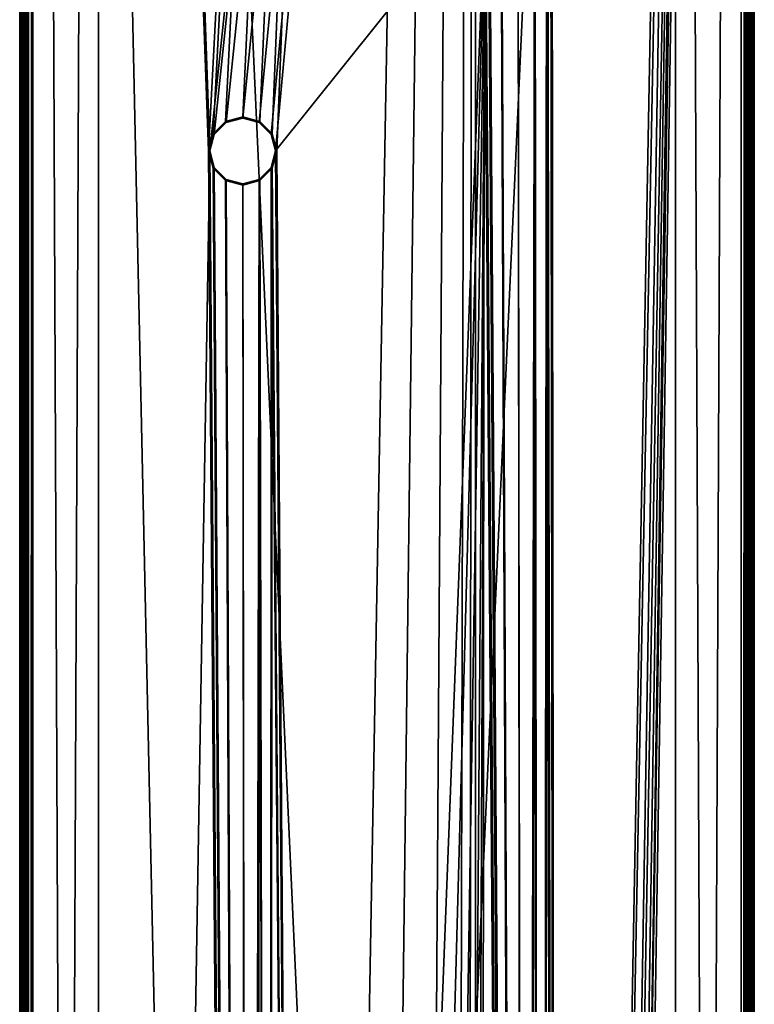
# Model space of a CAD drawing. Extents: x 0 to 56, y 6 to 1206.
# Tile 8 of 10: x 0 to 56, y 756 to 831. Entities that reach past the tile are written whole.
import ezdxf

# ---------------------------------------------------------------- set-up
doc = ezdxf.new("R2010")
doc.units = 0
doc.header["$LTSCALE"] = 25.4
doc.layers.get('0').update_dxf_attribs({"color": 13, "linetype": 'CONTINUOUS'})

# ---------------------------------------------------------------- blocks, each defined once
blk = doc.blocks.new('STRAIGHT-CEILING-LED-L-755')
at = {"color": 250}
mesh = blk.add_polyface(dxfattribs=at)
corners = [(0.28, 1205.5, 64.9), (0.28, 6.5, 1), (0.28, 6.5, 64.9), (0.28, 1205.5, 1)]
mesh.append_faces([[corners[k] for k in face] for face in [(0, 1, 2), (1, 0, 3)]], dxfattribs={"vtx0": -1, "color": 250})
mesh = blk.add_polyface(dxfattribs=at)
corners = [(0.28, 1205.5, 1), (0.354, 6.537, 0.622), (0.28, 6.5, 1), (0.354, 1205.463, 0.622)]
mesh.append_faces([[corners[k] for k in face] for face in [(0, 1, 2), (1, 0, 3)]], dxfattribs={"vtx0": -1, "color": 250})
mesh = blk.add_polyface(dxfattribs=at)
corners = [(0.293, 1205.5, 64.95), (0.28, 6.5, 64.9), (0.293, 6.5, 64.95), (0.28, 1205.5, 64.9)]
mesh.append_faces([[corners[k] for k in face] for face in [(0, 1, 2), (1, 0, 3)]], dxfattribs={"vtx0": -1, "color": 250})
mesh = blk.add_polyface(dxfattribs=at)
corners = [(0.33, 1205.5, 64.987), (0.293, 6.5, 64.95), (0.309, 6.5, 64.971)]
mesh.append_faces([[corners[k] for k in face] for face in [(0, 1, 2)]], dxfattribs={"color": 250})
mesh = blk.add_polyface(dxfattribs=at)
corners = [(0.293, 1205.5, 64.95), (0.293, 6.5, 64.95), (0.33, 1205.5, 64.987)]
mesh.append_faces([[corners[k] for k in face] for face in [(0, 1, 2)]], dxfattribs={"color": 250})
mesh = blk.add_polyface(dxfattribs=at)
corners = [(0.342, 6.5, 64.992), (0.33, 1205.5, 64.987), (0.309, 6.5, 64.971)]
mesh.append_faces([[corners[k] for k in face] for face in [(0, 1, 2)]], dxfattribs={"color": 250})
mesh = blk.add_polyface(dxfattribs=at)
corners = [(0.38, 1205.5, 65), (0.33, 1205.5, 64.987), (0.38, 463.25, 65)]
mesh.append_faces([[corners[k] for k in face] for face in [(0, 1, 2)]], dxfattribs={"color": 250})
mesh = blk.add_polyface(dxfattribs=at)
corners = [(0.38, 463.25, 65), (0.33, 1205.5, 64.987), (0.342, 6.5, 64.992)]
mesh.append_faces([[corners[k] for k in face] for face in [(0, 1, 2)]], dxfattribs={"color": 250})
mesh = blk.add_polyface(dxfattribs=at)
corners = [(0.354, 1205.463, 0.622), (0.415, 6.568, 0.498), (0.354, 6.537, 0.622), (0.415, 1205.432, 0.498)]
mesh.append_faces([[corners[k] for k in face] for face in [(0, 1, 2), (1, 0, 3)]], dxfattribs={"vtx0": -1, "color": 250})
mesh = blk.add_polyface(dxfattribs=at)
corners = [(38.68, 446, 65), (39.58, 838.748, 65), (38.28, 838.4, 65), (39.028, 447.3, 65), (39.98, 448.252, 65), (40.532, 839.7, 65), (41.28, 448.6, 65), (40.88, 841, 65), (14.68, 821, 65), (35.03, 1205.9, 65), (0.78, 1205.9, 65), (15.028, 822.3, 65), (15.98, 823.252, 65), (17.28, 823.6, 65), (18.58, 823.252, 65), (19.532, 822.3, 65), (19.88, 821, 65), (22.23, 493.015, 65), (26.28, 494.1, 65), (30.33, 493.015, 65), (33.295, 490.05, 65), (34.38, 486, 65), (35.03, 6.1, 65), (35.68, 841, 65), (55.78, 6.1, 65), (36.028, 839.7, 65), (36.98, 838.748, 65), (39.028, 444.7, 65), (39.98, 443.748, 65), (41.28, 443.4, 65), (42.58, 443.748, 65), (43.532, 444.7, 65), (43.88, 446, 65), (55.78, 1205.9, 65), (36.028, 842.3, 65), (36.98, 843.252, 65), (38.28, 843.6, 65), (39.58, 843.252, 65), (40.532, 842.3, 65), (42.58, 448.252, 65), (43.532, 447.3, 65), (55.98, 6.154, 65), (55.98, 1205.846, 65), (56.126, 6.3, 65), (56.126, 1205.7, 65), (56.18, 6.5, 65), (56.18, 1205.5, 65), (56.18, 463.25, 65), (17.68, 426, 65), (18.58, 818.748, 65), (17.28, 818.4, 65), (18.028, 427.3, 65), (18.18, 486, 65), (19.265, 490.05, 65), (19.532, 819.7, 65), (0.434, 6.3, 65), (0.38, 463.25, 65), (0.38, 6.5, 65), (0.38, 1205.5, 65), (0.434, 1205.7, 65), (0.58, 6.154, 65), (0.58, 1205.846, 65), (0.78, 6.1, 65), (15.028, 819.7, 65), (15.98, 818.748, 65), (18.028, 424.7, 65), (18.98, 423.748, 65), (20.28, 423.4, 65), (21.58, 423.748, 65), (22.532, 424.7, 65), (22.88, 426, 65), (26.28, 477.9, 65), (30.33, 478.985, 65), (33.295, 481.95, 65), (18.98, 428.252, 65), (19.265, 481.95, 65), (20.28, 428.6, 65), (22.23, 478.985, 65), (21.58, 428.252, 65), (22.532, 427.3, 65)]
mesh.append_faces([[corners[k] for k in face] for face in [(46, 45, 47), (55, 56, 57)]], dxfattribs={"vtx0": -1, "color": 250})
mesh.append_faces([[corners[k] for k in face] for face in [(1, 4, 5), (5, 6, 7), (23, 0, 25), (25, 0, 26), (26, 0, 2), (0, 24, 27), (27, 24, 28), (28, 24, 29), (29, 24, 30), (30, 24, 31), (31, 24, 32), (33, 41, 42), (42, 43, 44), (44, 45, 46), (49, 53, 54), (54, 17, 16), (56, 55, 58), (58, 55, 59), (59, 60, 61), (61, 62, 10), (8, 48, 63), (63, 48, 64), (64, 48, 50), (48, 22, 65), (65, 22, 66), (66, 22, 67), (67, 22, 68), (68, 22, 69), (69, 22, 70), (71, 22, 72), (72, 22, 73), (73, 22, 21), (74, 52, 51), (52, 74, 75), (75, 76, 77), (77, 79, 71)]], dxfattribs={"vtx0": -1, "vtx1": -1, "color": 250})
mesh.append_faces([[corners[k] for k in face] for face in [(9, 16, 17), (9, 21, 22), (9, 22, 23), (23, 22, 0), (33, 7, 6), (33, 32, 24), (49, 51, 52), (10, 62, 48), (10, 48, 8), (70, 22, 71)]], dxfattribs={"vtx0": -1, "vtx1": -1, "vtx2": -1, "color": 250})
mesh.append_faces([[corners[k] for k in face] for face in [(0, 1, 2), (1, 0, 3), (1, 3, 4), (5, 4, 6), (8, 9, 10), (9, 8, 11), (9, 11, 12), (9, 12, 13), (9, 13, 14), (9, 14, 15), (9, 15, 16), (9, 17, 18), (9, 18, 19), (9, 19, 20), (9, 20, 21), (0, 22, 24), (23, 33, 9), (33, 23, 34), (33, 34, 35), (33, 35, 36), (33, 36, 37), (33, 37, 38), (33, 38, 7), (33, 6, 39), (33, 39, 40), (33, 40, 32), (33, 24, 41), (42, 41, 43), (44, 43, 45), (48, 49, 50), (49, 48, 51), (49, 52, 53), (54, 53, 17), (59, 55, 60), (61, 60, 62), (48, 62, 22), (75, 74, 76), (77, 76, 78), (77, 78, 79), (71, 79, 70)]], dxfattribs={"vtx0": -1, "vtx2": -1, "color": 250})
mesh = blk.add_polyface(dxfattribs=at)
corners = [(0.415, 1205.432, 0.498), (0.648, 6.684, 0.225), (0.415, 6.568, 0.498), (0.648, 1205.316, 0.225)]
mesh.append_faces([[corners[k] for k in face] for face in [(0, 1, 2), (1, 0, 3)]], dxfattribs={"vtx0": -1, "color": 250})
mesh = blk.add_polyface(dxfattribs=at)
corners = [(0.781, 1205.249, 0.133), (0.648, 6.684, 0.225), (0.648, 1205.316, 0.225), (0.781, 6.751, 0.133)]
mesh.append_faces([[corners[k] for k in face] for face in [(0, 1, 2), (1, 0, 3)]], dxfattribs={"vtx0": -1, "color": 250})
mesh = blk.add_polyface(dxfattribs=at)
corners = [(55.912, 1205.316, 0.225), (55.779, 6.751, 0.133), (55.779, 1205.249, 0.133), (55.912, 6.684, 0.225)]
mesh.append_faces([[corners[k] for k in face] for face in [(0, 1, 2), (1, 0, 3)]], dxfattribs={"vtx0": -1, "color": 250})
mesh = blk.add_polyface(dxfattribs=at)
corners = [(55.912, 6.684, 0.225), (56.145, 1205.432, 0.498), (56.145, 6.568, 0.498), (55.912, 1205.316, 0.225)]
mesh.append_faces([[corners[k] for k in face] for face in [(0, 1, 2), (1, 0, 3)]], dxfattribs={"vtx0": -1, "color": 250})
mesh = blk.add_polyface(dxfattribs=at)
corners = [(56.145, 6.568, 0.498), (56.206, 1205.463, 0.622), (56.206, 6.537, 0.622), (56.145, 1205.432, 0.498)]
mesh.append_faces([[corners[k] for k in face] for face in [(0, 1, 2), (1, 0, 3)]], dxfattribs={"vtx0": -1, "color": 250})
mesh = blk.add_polyface(dxfattribs=at)
corners = [(56.218, 1205.5, 64.992), (56.18, 1205.5, 65), (56.18, 463.25, 65)]
mesh.append_faces([[corners[k] for k in face] for face in [(0, 1, 2)]], dxfattribs={"color": 250})
mesh = blk.add_polyface(dxfattribs=at)
corners = [(56.23, 6.5, 64.987), (56.218, 1205.5, 64.992), (56.18, 463.25, 65)]
mesh.append_faces([[corners[k] for k in face] for face in [(0, 1, 2)]], dxfattribs={"color": 250})
mesh = blk.add_polyface(dxfattribs=at)
corners = [(56.206, 6.537, 0.622), (56.28, 1205.5, 1), (56.28, 6.5, 1), (56.206, 1205.463, 0.622)]
mesh.append_faces([[corners[k] for k in face] for face in [(0, 1, 2), (1, 0, 3)]], dxfattribs={"vtx0": -1, "color": 250})
mesh = blk.add_polyface(dxfattribs=at)
corners = [(56.251, 1205.5, 64.971), (56.218, 1205.5, 64.992), (56.23, 6.5, 64.987)]
mesh.append_faces([[corners[k] for k in face] for face in [(0, 1, 2)]], dxfattribs={"color": 250})
mesh = blk.add_polyface(dxfattribs=at)
corners = [(56.251, 1205.5, 64.971), (56.23, 6.5, 64.987), (56.267, 6.5, 64.95)]
mesh.append_faces([[corners[k] for k in face] for face in [(0, 1, 2)]], dxfattribs={"color": 250})
mesh = blk.add_polyface(dxfattribs=at)
corners = [(56.251, 1205.5, 64.971), (56.267, 6.5, 64.95), (56.267, 1205.5, 64.95)]
mesh.append_faces([[corners[k] for k in face] for face in [(0, 1, 2)]], dxfattribs={"color": 250})
mesh = blk.add_polyface(dxfattribs=at)
corners = [(56.28, 1205.5, 64.9), (56.267, 6.5, 64.95), (56.28, 6.5, 64.9), (56.267, 1205.5, 64.95)]
mesh.append_faces([[corners[k] for k in face] for face in [(0, 1, 2), (1, 0, 3)]], dxfattribs={"vtx0": -1, "color": 250})
mesh = blk.add_polyface(dxfattribs=at)
corners = [(56.28, 1205.5, 1), (56.28, 6.5, 64.9), (56.28, 6.5, 1), (56.28, 1205.5, 64.9)]
mesh.append_faces([[corners[k] for k in face] for face in [(0, 1, 2), (1, 0, 3)]], dxfattribs={"vtx0": -1, "color": 250})
mesh = blk.add_polyface(dxfattribs=at)
corners = [(0.944, 1205.168, 0.058), (0.781, 6.751, 0.133), (0.781, 1205.249, 0.133), (0.944, 6.832, 0.058)]
mesh.append_faces([[corners[k] for k in face] for face in [(0, 1, 2), (1, 0, 3)]], dxfattribs={"vtx0": -1, "color": 250})
mesh = blk.add_polyface(dxfattribs=at)
corners = [(1.28, 1205), (0.944, 6.832, 0.058), (0.944, 1205.168, 0.058), (1.28, 7)]
mesh.append_faces([[corners[k] for k in face] for face in [(0, 1, 2), (1, 0, 3)]], dxfattribs={"vtx0": -1, "color": 250})
mesh = blk.add_polyface(dxfattribs=at)
corners = [(1.28, 1205), (6.28, 1186), (1.28, 7), (55.28, 1205), (50.28, 1186), (50.28, 26), (6.28, 26), (55.28, 7)]
mesh.append_faces([[corners[k] for k in face] for face in [(0, 1, 2), (1, 3, 4), (4, 3, 5), (2, 6, 7), (6, 2, 1), (7, 5, 3)]], dxfattribs={"vtx0": -1, "vtx1": -1, "color": 250})
mesh.append_faces([[corners[k] for k in face] for face in [(1, 0, 3), (7, 6, 5)]], dxfattribs={"vtx0": -1, "vtx2": -1, "color": 250})
mesh = blk.add_polyface(dxfattribs=at)
corners = [(1.28, 7, 1), (6.28, 26, 1), (1.28, 1205, 1), (55.28, 7, 1), (50.28, 26, 1), (50.28, 1186, 1), (6.28, 1186, 1), (55.28, 1205, 1)]
mesh.append_faces([[corners[k] for k in face] for face in [(0, 1, 2), (1, 3, 4), (4, 3, 5), (2, 6, 7), (6, 2, 1), (7, 5, 3)]], dxfattribs={"vtx0": -1, "vtx1": -1, "color": 250})
mesh.append_faces([[corners[k] for k in face] for face in [(1, 0, 3), (7, 6, 5)]], dxfattribs={"vtx0": -1, "vtx2": -1, "color": 250})
mesh = blk.add_polyface(dxfattribs=at)
corners = [(18.28, 486, 64), (19.03, 428.165, 64), (18.115, 427.25, 64), (19.352, 482, 64), (20.28, 428.5, 64), (22.28, 479.072, 64), (21.53, 428.165, 64), (22.445, 427.25, 64), (26.28, 478, 64), (22.78, 426, 64), (1.28, 1205, 64), (14.78, 821, 64), (1.28, 7, 64), (55.28, 1205, 64), (15.115, 822.25, 64), (16.03, 823.165, 64), (17.28, 823.5, 64), (18.53, 823.165, 64), (19.445, 822.25, 64), (19.78, 821, 64), (35.78, 841, 64), (22.28, 492.928, 64), (26.28, 494, 64), (30.28, 492.928, 64), (33.208, 490, 64), (34.28, 486, 64), (36.115, 842.25, 64), (37.03, 843.165, 64), (38.28, 843.5, 64), (39.53, 843.165, 64), (40.445, 842.25, 64), (40.78, 841, 64), (41.28, 448.5, 64), (42.53, 448.165, 64), (43.445, 447.25, 64), (43.78, 446, 64), (17.78, 426, 64), (55.28, 7, 64), (15.115, 819.75, 64), (16.03, 818.835, 64), (17.28, 818.5, 64), (18.115, 424.75, 64), (19.03, 423.835, 64), (20.28, 423.5, 64), (21.53, 423.835, 64), (22.445, 424.75, 64), (30.28, 479.072, 64), (33.208, 482, 64), (38.78, 446, 64), (36.115, 839.75, 64), (37.03, 838.835, 64), (38.28, 838.5, 64), (39.115, 444.75, 64), (40.03, 443.835, 64), (41.28, 443.5, 64), (42.53, 443.835, 64), (43.445, 444.75, 64), (39.53, 838.835, 64), (39.115, 447.25, 64), (40.03, 448.165, 64), (40.445, 839.75, 64), (18.53, 818.835, 64), (19.352, 490, 64), (19.445, 819.75, 64)]
mesh.append_faces([[corners[k] for k in face] for face in [(1, 3, 4), (4, 5, 6), (6, 5, 7), (7, 8, 9), (10, 11, 12), (11, 13, 14), (14, 13, 15), (15, 13, 16), (16, 13, 17), (17, 13, 18), (18, 13, 19), (21, 20, 22), (22, 20, 23), (23, 20, 24), (24, 20, 25), (20, 13, 26), (26, 13, 27), (27, 13, 28), (28, 13, 29), (29, 13, 30), (30, 13, 31), (32, 13, 33), (33, 13, 34), (34, 13, 35), (12, 36, 37), (37, 35, 13), (57, 48, 51), (48, 57, 58), (58, 57, 59), (59, 60, 32), (61, 36, 40), (36, 61, 2), (0, 61, 62), (62, 63, 21)]], dxfattribs={"vtx0": -1, "vtx1": -1, "color": 250})
mesh.append_faces([[corners[k] for k in face] for face in [(19, 13, 20), (19, 20, 21), (31, 13, 32), (36, 12, 11), (37, 9, 8), (37, 25, 48), (48, 25, 20), (2, 61, 0)]], dxfattribs={"vtx0": -1, "vtx1": -1, "vtx2": -1, "color": 250})
mesh.append_faces([[corners[k] for k in face] for face in [(0, 1, 2), (1, 0, 3), (4, 3, 5), (7, 5, 8), (11, 10, 13), (36, 11, 38), (36, 38, 39), (36, 39, 40), (37, 36, 41), (37, 41, 42), (37, 42, 43), (37, 43, 44), (37, 44, 45), (37, 45, 9), (37, 8, 46), (37, 46, 47), (37, 47, 25), (48, 20, 49), (48, 49, 50), (48, 50, 51), (37, 48, 52), (37, 52, 53), (37, 53, 54), (37, 54, 55), (37, 55, 56), (37, 56, 35), (59, 57, 60), (32, 60, 31), (62, 61, 63), (21, 63, 19)]], dxfattribs={"vtx0": -1, "vtx2": -1, "color": 250})
mesh = blk.add_polyface(dxfattribs=at)
corners = [(1.28, 1205, 1), (1.28, 7, 64), (1.28, 7, 1), (1.28, 1205, 64)]
mesh.append_faces([[corners[k] for k in face] for face in [(0, 1, 2), (1, 0, 3)]], dxfattribs={"vtx0": -1, "color": 250})
mesh = blk.add_polyface(dxfattribs=at)
corners = [(55.616, 1205.168, 0.058), (55.28, 7), (55.28, 1205), (55.616, 6.832, 0.058)]
mesh.append_faces([[corners[k] for k in face] for face in [(0, 1, 2), (1, 0, 3)]], dxfattribs={"vtx0": -1, "color": 250})
mesh = blk.add_polyface(dxfattribs=at)
corners = [(55.28, 1205, 64), (55.28, 7, 1), (55.28, 7, 64), (55.28, 1205, 1)]
mesh.append_faces([[corners[k] for k in face] for face in [(0, 1, 2), (1, 0, 3)]], dxfattribs={"vtx0": -1, "color": 250})
mesh = blk.add_polyface(dxfattribs=at)
corners = [(55.779, 1205.249, 0.133), (55.616, 6.832, 0.058), (55.616, 1205.168, 0.058), (55.779, 6.751, 0.133)]
mesh.append_faces([[corners[k] for k in face] for face in [(0, 1, 2), (1, 0, 3)]], dxfattribs={"vtx0": -1, "color": 250})
at = {"color": 7}
mesh = blk.add_polyface(dxfattribs=at)
corners = [(1.28, 1196, 4), (1.28, 16, 1), (1.28, 16, 4), (1.28, 1196, 1)]
mesh.append_faces([[corners[k] for k in face] for face in [(0, 1, 2), (1, 0, 3)]], dxfattribs={"vtx0": -1, "color": 7})
mesh = blk.add_polyface(dxfattribs=at)
corners = [(55.28, 16, 4), (1.28, 1196, 4), (1.28, 16, 4), (55.28, 1196, 4)]
mesh.append_faces([[corners[k] for k in face] for face in [(0, 1, 2), (1, 0, 3)]], dxfattribs={"vtx0": -1, "color": 7})
mesh = blk.add_polyface(dxfattribs=at)
corners = [(55.28, 1196, 1), (1.28, 16, 1), (1.28, 1196, 1), (55.28, 16, 1)]
mesh.append_faces([[corners[k] for k in face] for face in [(0, 1, 2), (1, 0, 3)]], dxfattribs={"vtx0": -1, "color": 7})
mesh = blk.add_polyface(dxfattribs=at)
corners = [(55.28, 1196, 1), (55.28, 16, 4), (55.28, 16, 1), (55.28, 1196, 4)]
mesh.append_faces([[corners[k] for k in face] for face in [(0, 1, 2), (1, 0, 3)]], dxfattribs={"vtx0": -1, "color": 7})
at = {"color": 250}
mesh = blk.add_polyface(dxfattribs=at)
corners = [(6.28, 1186), (6.28, 26, 1), (6.28, 26), (6.28, 1186, 1)]
mesh.append_faces([[corners[k] for k in face] for face in [(0, 1, 2), (1, 0, 3)]], dxfattribs={"vtx0": -1, "color": 250})
mesh = blk.add_polyface(dxfattribs=at)
corners = [(50.28, 1186, 1), (50.28, 26), (50.28, 26, 1), (50.28, 1186)]
mesh.append_faces([[corners[k] for k in face] for face in [(0, 1, 2), (1, 0, 3)]], dxfattribs={"vtx0": -1, "color": 250})
mesh = blk.add_polyface(dxfattribs=at)
corners = [(16.005, 823.208, 64.987), (17.28, 823.6, 65), (15.98, 823.252, 65), (17.28, 823.55, 64.987)]
mesh.append_faces([[corners[k] for k in face] for face in [(0, 1, 2), (1, 0, 3)]], dxfattribs={"vtx0": -1, "color": 250})
mesh = blk.add_polyface(dxfattribs=at)
corners = [(17.28, 823.55, 64.987), (16.023, 823.177, 64.95), (17.28, 823.513, 64.95), (16.005, 823.208, 64.987)]
mesh.append_faces([[corners[k] for k in face] for face in [(0, 1, 2), (1, 0, 3)]], dxfattribs={"vtx0": -1, "color": 250})
mesh = blk.add_polyface(dxfattribs=at)
corners = [(17.28, 823.513, 64.95), (16.03, 823.165, 64.9), (17.28, 823.5, 64.9), (16.023, 823.177, 64.95)]
mesh.append_faces([[corners[k] for k in face] for face in [(0, 1, 2), (1, 0, 3)]], dxfattribs={"vtx0": -1, "color": 250})
mesh = blk.add_polyface(dxfattribs=at)
corners = [(18.555, 823.208, 64.987), (17.28, 823.6, 65), (17.28, 823.55, 64.987), (18.58, 823.252, 65)]
mesh.append_faces([[corners[k] for k in face] for face in [(0, 1, 2), (1, 0, 3)]], dxfattribs={"vtx0": -1, "color": 250})
mesh = blk.add_polyface(dxfattribs=at)
corners = [(18.555, 823.208, 64.987), (17.28, 823.513, 64.95), (18.537, 823.177, 64.95), (17.28, 823.55, 64.987)]
mesh.append_faces([[corners[k] for k in face] for face in [(0, 1, 2), (1, 0, 3)]], dxfattribs={"vtx0": -1, "color": 250})
mesh = blk.add_polyface(dxfattribs=at)
corners = [(18.537, 823.177, 64.95), (17.28, 823.5, 64.9), (18.53, 823.165, 64.9), (17.28, 823.513, 64.95)]
mesh.append_faces([[corners[k] for k in face] for face in [(0, 1, 2), (1, 0, 3)]], dxfattribs={"vtx0": -1, "color": 250})
mesh = blk.add_polyface(dxfattribs=at)
corners = [(15.072, 822.275, 64.987), (15.98, 823.252, 65), (15.028, 822.3, 65), (16.005, 823.208, 64.987)]
mesh.append_faces([[corners[k] for k in face] for face in [(0, 1, 2), (1, 0, 3)]], dxfattribs={"vtx0": -1, "color": 250})
mesh = blk.add_polyface(dxfattribs=at)
corners = [(15.103, 822.257, 64.95), (16.005, 823.208, 64.987), (15.072, 822.275, 64.987), (16.023, 823.177, 64.95)]
mesh.append_faces([[corners[k] for k in face] for face in [(0, 1, 2), (1, 0, 3)]], dxfattribs={"vtx0": -1, "color": 250})
mesh = blk.add_polyface(dxfattribs=at)
corners = [(16.03, 823.165, 64.9), (15.103, 822.257, 64.95), (15.115, 822.25, 64.9), (16.023, 823.177, 64.95)]
mesh.append_faces([[corners[k] for k in face] for face in [(0, 1, 2), (1, 0, 3)]], dxfattribs={"vtx0": -1, "color": 250})
mesh = blk.add_polyface(dxfattribs=at)
corners = [(16.03, 823.165, 64), (15.115, 822.25, 64.9), (15.115, 822.25, 64), (16.03, 823.165, 64.9)]
mesh.append_faces([[corners[k] for k in face] for face in [(0, 1, 2), (1, 0, 3)]], dxfattribs={"vtx0": -1, "color": 250})
mesh = blk.add_polyface(dxfattribs=at)
corners = [(17.28, 823.5, 64.9), (16.03, 823.165, 64), (17.28, 823.5, 64), (16.03, 823.165, 64.9)]
mesh.append_faces([[corners[k] for k in face] for face in [(0, 1, 2), (1, 0, 3)]], dxfattribs={"vtx0": -1, "color": 250})
mesh = blk.add_polyface(dxfattribs=at)
corners = [(18.53, 823.165, 64.9), (17.28, 823.5, 64), (18.53, 823.165, 64), (17.28, 823.5, 64.9)]
mesh.append_faces([[corners[k] for k in face] for face in [(0, 1, 2), (1, 0, 3)]], dxfattribs={"vtx0": -1, "color": 250})
mesh = blk.add_polyface(dxfattribs=at)
corners = [(19.457, 822.257, 64.95), (18.53, 823.165, 64.9), (19.445, 822.25, 64.9), (18.537, 823.177, 64.95)]
mesh.append_faces([[corners[k] for k in face] for face in [(0, 1, 2), (1, 0, 3)]], dxfattribs={"vtx0": -1, "color": 250})
mesh = blk.add_polyface(dxfattribs=at)
corners = [(18.53, 823.165, 64.9), (19.445, 822.25, 64), (19.445, 822.25, 64.9), (18.53, 823.165, 64)]
mesh.append_faces([[corners[k] for k in face] for face in [(0, 1, 2), (1, 0, 3)]], dxfattribs={"vtx0": -1, "color": 250})
mesh = blk.add_polyface(dxfattribs=at)
corners = [(19.457, 822.257, 64.95), (18.555, 823.208, 64.987), (18.537, 823.177, 64.95), (19.488, 822.275, 64.987)]
mesh.append_faces([[corners[k] for k in face] for face in [(0, 1, 2), (1, 0, 3)]], dxfattribs={"vtx0": -1, "color": 250})
mesh = blk.add_polyface(dxfattribs=at)
corners = [(19.488, 822.275, 64.987), (18.58, 823.252, 65), (18.555, 823.208, 64.987), (19.532, 822.3, 65)]
mesh.append_faces([[corners[k] for k in face] for face in [(0, 1, 2), (1, 0, 3)]], dxfattribs={"vtx0": -1, "color": 250})
mesh = blk.add_polyface(dxfattribs=at)
corners = [(14.73, 821, 64.987), (15.028, 822.3, 65), (14.68, 821, 65), (15.072, 822.275, 64.987)]
mesh.append_faces([[corners[k] for k in face] for face in [(0, 1, 2), (1, 0, 3)]], dxfattribs={"vtx0": -1, "color": 250})
mesh = blk.add_polyface(dxfattribs=at)
corners = [(15.103, 822.257, 64.95), (14.73, 821, 64.987), (14.767, 821, 64.95), (15.072, 822.275, 64.987)]
mesh.append_faces([[corners[k] for k in face] for face in [(0, 1, 2), (1, 0, 3)]], dxfattribs={"vtx0": -1, "color": 250})
mesh = blk.add_polyface(dxfattribs=at)
corners = [(15.115, 822.25, 64.9), (14.767, 821, 64.95), (14.78, 821, 64.9), (15.103, 822.257, 64.95)]
mesh.append_faces([[corners[k] for k in face] for face in [(0, 1, 2), (1, 0, 3)]], dxfattribs={"vtx0": -1, "color": 250})
mesh = blk.add_polyface(dxfattribs=at)
corners = [(15.115, 822.25, 64), (14.78, 821, 64.9), (14.78, 821, 64), (15.115, 822.25, 64.9)]
mesh.append_faces([[corners[k] for k in face] for face in [(0, 1, 2), (1, 0, 3)]], dxfattribs={"vtx0": -1, "color": 250})
mesh = blk.add_polyface(dxfattribs=at)
corners = [(19.457, 822.257, 64.95), (19.78, 821, 64.9), (19.793, 821, 64.95), (19.445, 822.25, 64.9)]
mesh.append_faces([[corners[k] for k in face] for face in [(0, 1, 2), (1, 0, 3)]], dxfattribs={"vtx0": -1, "color": 250})
mesh = blk.add_polyface(dxfattribs=at)
corners = [(19.445, 822.25, 64.9), (19.78, 821, 64), (19.78, 821, 64.9), (19.445, 822.25, 64)]
mesh.append_faces([[corners[k] for k in face] for face in [(0, 1, 2), (1, 0, 3)]], dxfattribs={"vtx0": -1, "color": 250})
mesh = blk.add_polyface(dxfattribs=at)
corners = [(19.488, 822.275, 64.987), (19.793, 821, 64.95), (19.83, 821, 64.987), (19.457, 822.257, 64.95)]
mesh.append_faces([[corners[k] for k in face] for face in [(0, 1, 2), (1, 0, 3)]], dxfattribs={"vtx0": -1, "color": 250})
mesh = blk.add_polyface(dxfattribs=at)
corners = [(19.83, 821, 64.987), (19.532, 822.3, 65), (19.488, 822.275, 64.987), (19.88, 821, 65)]
mesh.append_faces([[corners[k] for k in face] for face in [(0, 1, 2), (1, 0, 3)]], dxfattribs={"vtx0": -1, "color": 250})
mesh = blk.add_polyface(dxfattribs=at)
corners = [(15.028, 819.7, 65), (14.73, 821, 64.987), (14.68, 821, 65), (15.072, 819.725, 64.987)]
mesh.append_faces([[corners[k] for k in face] for face in [(0, 1, 2), (1, 0, 3)]], dxfattribs={"vtx0": -1, "color": 250})
mesh = blk.add_polyface(dxfattribs=at)
corners = [(15.103, 819.743, 64.95), (14.73, 821, 64.987), (15.072, 819.725, 64.987), (14.767, 821, 64.95)]
mesh.append_faces([[corners[k] for k in face] for face in [(0, 1, 2), (1, 0, 3)]], dxfattribs={"vtx0": -1, "color": 250})
mesh = blk.add_polyface(dxfattribs=at)
corners = [(15.115, 819.75, 64.9), (14.767, 821, 64.95), (15.103, 819.743, 64.95), (14.78, 821, 64.9)]
mesh.append_faces([[corners[k] for k in face] for face in [(0, 1, 2), (1, 0, 3)]], dxfattribs={"vtx0": -1, "color": 250})
mesh = blk.add_polyface(dxfattribs=at)
corners = [(14.78, 821, 64), (15.115, 819.75, 64.9), (15.115, 819.75, 64), (14.78, 821, 64.9)]
mesh.append_faces([[corners[k] for k in face] for face in [(0, 1, 2), (1, 0, 3)]], dxfattribs={"vtx0": -1, "color": 250})
mesh = blk.add_polyface(dxfattribs=at)
corners = [(19.78, 821, 64.9), (19.445, 819.75, 64), (19.445, 819.75, 64.9), (19.78, 821, 64)]
mesh.append_faces([[corners[k] for k in face] for face in [(0, 1, 2), (1, 0, 3)]], dxfattribs={"vtx0": -1, "color": 250})
mesh = blk.add_polyface(dxfattribs=at)
corners = [(19.793, 821, 64.95), (19.445, 819.75, 64.9), (19.457, 819.743, 64.95), (19.78, 821, 64.9)]
mesh.append_faces([[corners[k] for k in face] for face in [(0, 1, 2), (1, 0, 3)]], dxfattribs={"vtx0": -1, "color": 250})
mesh = blk.add_polyface(dxfattribs=at)
corners = [(19.83, 821, 64.987), (19.457, 819.743, 64.95), (19.488, 819.725, 64.987), (19.793, 821, 64.95)]
mesh.append_faces([[corners[k] for k in face] for face in [(0, 1, 2), (1, 0, 3)]], dxfattribs={"vtx0": -1, "color": 250})
mesh = blk.add_polyface(dxfattribs=at)
corners = [(19.532, 819.7, 65), (19.83, 821, 64.987), (19.488, 819.725, 64.987), (19.88, 821, 65)]
mesh.append_faces([[corners[k] for k in face] for face in [(0, 1, 2), (1, 0, 3)]], dxfattribs={"vtx0": -1, "color": 250})
mesh = blk.add_polyface(dxfattribs=at)
corners = [(15.98, 818.748, 65), (15.072, 819.725, 64.987), (15.028, 819.7, 65), (16.005, 818.792, 64.987)]
mesh.append_faces([[corners[k] for k in face] for face in [(0, 1, 2), (1, 0, 3)]], dxfattribs={"vtx0": -1, "color": 250})
mesh = blk.add_polyface(dxfattribs=at)
corners = [(16.005, 818.792, 64.987), (15.103, 819.743, 64.95), (15.072, 819.725, 64.987), (16.023, 818.823, 64.95)]
mesh.append_faces([[corners[k] for k in face] for face in [(0, 1, 2), (1, 0, 3)]], dxfattribs={"vtx0": -1, "color": 250})
mesh = blk.add_polyface(dxfattribs=at)
corners = [(15.103, 819.743, 64.95), (16.03, 818.835, 64.9), (15.115, 819.75, 64.9), (16.023, 818.823, 64.95)]
mesh.append_faces([[corners[k] for k in face] for face in [(0, 1, 2), (1, 0, 3)]], dxfattribs={"vtx0": -1, "color": 250})
mesh = blk.add_polyface(dxfattribs=at)
corners = [(15.115, 819.75, 64.9), (16.03, 818.835, 64), (15.115, 819.75, 64), (16.03, 818.835, 64.9)]
mesh.append_faces([[corners[k] for k in face] for face in [(0, 1, 2), (1, 0, 3)]], dxfattribs={"vtx0": -1, "color": 250})
mesh = blk.add_polyface(dxfattribs=at)
corners = [(18.53, 818.835, 64.9), (19.445, 819.75, 64), (18.53, 818.835, 64), (19.445, 819.75, 64.9)]
mesh.append_faces([[corners[k] for k in face] for face in [(0, 1, 2), (1, 0, 3)]], dxfattribs={"vtx0": -1, "color": 250})
mesh = blk.add_polyface(dxfattribs=at)
corners = [(18.537, 818.823, 64.95), (19.445, 819.75, 64.9), (18.53, 818.835, 64.9), (19.457, 819.743, 64.95)]
mesh.append_faces([[corners[k] for k in face] for face in [(0, 1, 2), (1, 0, 3)]], dxfattribs={"vtx0": -1, "color": 250})
mesh = blk.add_polyface(dxfattribs=at)
corners = [(18.555, 818.792, 64.987), (19.457, 819.743, 64.95), (18.537, 818.823, 64.95), (19.488, 819.725, 64.987)]
mesh.append_faces([[corners[k] for k in face] for face in [(0, 1, 2), (1, 0, 3)]], dxfattribs={"vtx0": -1, "color": 250})
mesh = blk.add_polyface(dxfattribs=at)
corners = [(18.58, 818.748, 65), (19.488, 819.725, 64.987), (18.555, 818.792, 64.987), (19.532, 819.7, 65)]
mesh.append_faces([[corners[k] for k in face] for face in [(0, 1, 2), (1, 0, 3)]], dxfattribs={"vtx0": -1, "color": 250})
mesh = blk.add_polyface(dxfattribs=at)
corners = [(17.28, 818.4, 65), (16.005, 818.792, 64.987), (15.98, 818.748, 65), (17.28, 818.45, 64.987)]
mesh.append_faces([[corners[k] for k in face] for face in [(0, 1, 2), (1, 0, 3)]], dxfattribs={"vtx0": -1, "color": 250})
mesh = blk.add_polyface(dxfattribs=at)
corners = [(17.28, 818.45, 64.987), (16.023, 818.823, 64.95), (16.005, 818.792, 64.987), (17.28, 818.487, 64.95)]
mesh.append_faces([[corners[k] for k in face] for face in [(0, 1, 2), (1, 0, 3)]], dxfattribs={"vtx0": -1, "color": 250})
mesh = blk.add_polyface(dxfattribs=at)
corners = [(16.023, 818.823, 64.95), (17.28, 818.5, 64.9), (16.03, 818.835, 64.9), (17.28, 818.487, 64.95)]
mesh.append_faces([[corners[k] for k in face] for face in [(0, 1, 2), (1, 0, 3)]], dxfattribs={"vtx0": -1, "color": 250})
mesh = blk.add_polyface(dxfattribs=at)
corners = [(16.03, 818.835, 64.9), (17.28, 818.5, 64), (16.03, 818.835, 64), (17.28, 818.5, 64.9)]
mesh.append_faces([[corners[k] for k in face] for face in [(0, 1, 2), (1, 0, 3)]], dxfattribs={"vtx0": -1, "color": 250})
mesh = blk.add_polyface(dxfattribs=at)
corners = [(17.28, 818.5, 64.9), (18.53, 818.835, 64), (17.28, 818.5, 64), (18.53, 818.835, 64.9)]
mesh.append_faces([[corners[k] for k in face] for face in [(0, 1, 2), (1, 0, 3)]], dxfattribs={"vtx0": -1, "color": 250})
mesh = blk.add_polyface(dxfattribs=at)
corners = [(17.28, 818.487, 64.95), (18.53, 818.835, 64.9), (17.28, 818.5, 64.9), (18.537, 818.823, 64.95)]
mesh.append_faces([[corners[k] for k in face] for face in [(0, 1, 2), (1, 0, 3)]], dxfattribs={"vtx0": -1, "color": 250})
mesh = blk.add_polyface(dxfattribs=at)
corners = [(18.555, 818.792, 64.987), (17.28, 818.487, 64.95), (17.28, 818.45, 64.987), (18.537, 818.823, 64.95)]
mesh.append_faces([[corners[k] for k in face] for face in [(0, 1, 2), (1, 0, 3)]], dxfattribs={"vtx0": -1, "color": 250})
mesh = blk.add_polyface(dxfattribs=at)
corners = [(18.58, 818.748, 65), (17.28, 818.45, 64.987), (17.28, 818.4, 65), (18.555, 818.792, 64.987)]
mesh.append_faces([[corners[k] for k in face] for face in [(0, 1, 2), (1, 0, 3)]], dxfattribs={"vtx0": -1, "color": 250})

msp = doc.modelspace()

# ---------------------------------------------------------------- block references
at = {"color": 0}
msp.add_blockref('STRAIGHT-CEILING-LED-L-755', (0, 0), dxfattribs=at)

doc.saveas('drawing.dxf')
